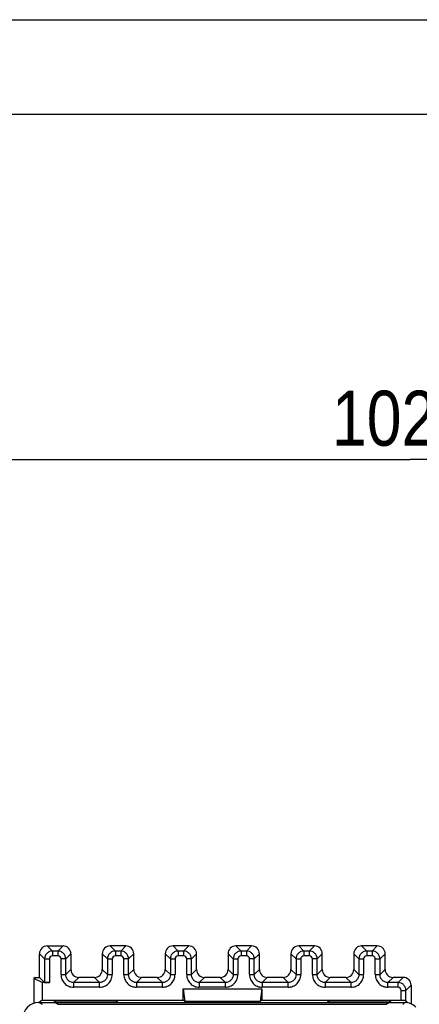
# Model space of a CAD drawing. Header units: millimetres. Extents: x 0 to 420, y 0 to 297.
# Tile 73 of 76: x 260 to 286, y 234 to 297. Entities that reach past the tile are written whole.
import ezdxf

# ---------------------------------------------------------------- set-up
doc = ezdxf.new("R2010")
doc.units = ezdxf.units.MM
doc.header["$LTSCALE"] = 23.1
doc.layers.get('0').update_dxf_attribs({"linetype": 'CONTINUOUS'})
doc.styles.get("Standard").update_dxf_attribs({"font": 'txt', "width": 0.85})
doc.dimstyles.new('DIMSTYLE_2', dxfattribs={"dimtxt": 3.5, "dimasz": 3.5, "dimexe": 1, "dimexo": 0.5, "dimgap": 0.875, "dimtad": 1, "dimdec": 1, "dimdsep": 46, "dimtxsty": 'STANDARD', "dimblk": '_FILLED', "dimblk1": '_FILLED', "dimblk2": '_FILLED', "dimcen": 0.09, "dimadec": 4, "dimazin": 2, "dimtp": 0.15, "dimtm": 0.15, "dimtfac": 1, "dimtdec": 1, "dimtofl": 0, "dimtmove": 0, "dimatfit": 3, "dimldrblk": '_FILLED', "dimfxl": 1, "dimtolj": 1, "dimarcsym": 0})

# ---------------------------------------------------------------- blocks, each defined once
blk = doc.blocks.new('_FILLED')
at = {"color": 0, "linetype": 'BYBLOCK'}
blk.add_solid([(0, 0), (-1, 0.143), (-1, -0.143)], dxfattribs=at)
blk = doc.blocks.new('*D1')
at = {"color": 2, "linetype": 'CONTINUOUS'}
for p, q in [((234.011, 223.896), (234.011, 270.038)), ((336.594, 233.898), (336.594, 270.038)), ((234.011, 269.038), (285.302, 269.038)), ((336.594, 269.038), (285.302, 269.038))]:
    blk.add_line(p, q, dxfattribs=at)
at = {"color": 2, "linetype": 'CONTINUOUS', "xscale": 3.5, "yscale": 3.5, "zscale": 3.5, "rotation": 180}
blk.add_blockref('_FILLED', (234.011, 269.038), dxfattribs=at)
at = {"color": 2, "linetype": 'CONTINUOUS', "xscale": 3.5, "yscale": 3.5, "zscale": 3.5}
blk.add_blockref('_FILLED', (336.594, 269.038), dxfattribs=at)
at = {"color": 2, "linetype": 'CONTINUOUS', "insert": (285.302, 273.413), "char_height": 3.5, "width": 18.375, "attachment_point": 2, "line_spacing_factor": 0.9}
blk.add_mtext('102.6', dxfattribs=at)

msp = doc.modelspace()

# ---------------------------------------------------------------- linework, layer by layer
at = {"color": 2, "linetype": 'CONTINUOUS'}
msp.add_line((0, 297), (420, 297), dxfattribs=at)
at = {"color": 7, "linetype": 'CONTINUOUS'}
for p, q in [((18, 291), (414, 291)), ((262.21106, 238.11542), (263.21121, 238.11542)), ((267.21121, 238.11542), (266.21106, 238.11542)), ((271.21121, 238.11542), (270.21106, 238.11542)), ((275.21121, 238.11542), (274.21106, 238.11542)), ((279.21121, 238.11542), (278.21106, 238.11542)), ((283.21121, 238.11542), (282.21106, 238.11542)), ((261.71114, 236.11542), (261.71114, 237.6155)), ((263.71114, 237.6155), (263.71114, 236.61535)), ((265.71114, 237.6155), (265.71114, 236.61535)), ((267.71114, 236.61535), (267.71114, 237.6155)), ((269.71114, 237.6155), (269.71114, 236.61535)), ((271.71114, 236.61535), (271.71114, 237.6155)), ((273.71114, 237.6155), (273.71114, 236.61535)), ((275.71114, 236.61535), (275.71114, 237.6155)), ((277.71114, 237.6155), (277.71114, 236.61535)), ((279.71114, 236.61535), (279.71114, 237.6155)), ((281.71114, 237.6155), (281.71114, 236.61535)), ((283.29321, 237.28725), (283.38289, 237.28725)), ((283.71114, 236.61535), (283.71114, 237.6155)), ((261.43096, 236.11542), (261.36114, 236.0456)), ((261.36114, 236.0456), (261.36114, 234.4713)), ((261.88844, 235.78203), (261.36114, 236.0456)), ((261.43096, 236.11542), (261.71114, 236.11542)), ((261.71114, 236.11542), (262.03938, 235.78718)), ((265.21121, 236.11542), (264.21106, 236.11542)), ((269.21121, 236.11542), (268.21106, 236.11542)), ((273.21121, 236.11542), (272.21106, 236.11542)), ((277.21121, 236.11542), (276.21106, 236.11542)), ((281.21121, 236.11542), (280.21106, 236.11542)), ((284.86121, 236.11542), (284.21106, 236.11542)), ((261.88844, 235.78203), (261.88844, 234.65846)), ((262.33934, 235.78203), (261.88844, 235.78203)), ((270.86114, 234.65846), (270.86114, 235.38722)), ((270.86114, 235.38722), (270.9664, 234.57952)), ((270.86114, 235.38722), (275.86114, 235.38722)), ((275.86114, 235.38722), (275.75587, 234.57952)), ((275.86114, 235.38722), (275.86114, 234.65846)), ((285.36114, 235.6155), (285.36114, 234.43101)), ((261.66114, 234.51542), (284.96118, 234.51542)), ((261.88844, 234.65846), (261.69769, 234.51542)), ((261.88844, 234.65846), (270.86114, 234.65846)), ((262.66113, 234.57728), (262.62314, 234.52028)), ((262.7326, 234.63087), (262.66113, 234.57728)), ((262.66113, 234.51542), (262.66113, 234.57728)), ((262.88322, 234.40637), (262.66114, 234.51542)), ((262.72538, 234.51154), (262.7326, 234.63087)), ((262.7326, 234.63087), (266.58968, 234.63087)), ((262.86479, 234.41542), (283.80751, 234.41542)), ((266.58968, 234.63087), (266.59666, 234.51542)), ((266.58968, 234.63087), (266.66113, 234.57728)), ((266.66113, 234.57728), (266.66113, 234.51542)), ((266.70237, 234.51542), (266.66113, 234.57728)), ((270.9664, 234.57952), (270.86114, 234.65846)), ((275.75587, 234.57952), (270.9664, 234.57952)), ((275.86114, 234.65846), (275.75587, 234.57952)), ((275.86114, 234.65846), (284.73294, 234.65846)), ((280.06113, 234.57728), (280.0199, 234.51542)), ((280.06113, 234.57728), (280.1326, 234.63087)), ((280.06113, 234.51542), (280.06113, 234.57728)), ((280.1326, 234.63087), (280.12561, 234.51542)), ((280.1326, 234.63087), (283.98968, 234.63087)), ((284.01114, 234.51542), (283.78907, 234.40637)), ((283.98968, 234.63087), (283.99671, 234.51455)), ((284.06113, 234.57728), (283.98968, 234.63087)), ((284.06113, 234.57728), (284.06113, 234.51542)), ((284.10237, 234.51542), (284.06113, 234.57728)), ((285.13313, 234.50036), (285.03289, 234.65074))]:
    msp.add_line(p, q, dxfattribs=at)
at = {"color": 9, "linetype": 'CONTINUOUS'}
for p, q in [((262.21106, 238.11542), (262.53931, 237.78718)), ((263.21121, 238.11542), (262.88297, 237.78718)), ((266.21106, 238.11542), (266.53931, 237.78718)), ((267.21121, 238.11542), (266.88297, 237.78718)), ((270.21106, 238.11542), (270.53931, 237.78718)), ((271.21121, 238.11542), (270.88297, 237.78718)), ((274.21106, 238.11542), (274.53931, 237.78718)), ((275.21121, 238.11542), (274.88297, 237.78718)), ((278.21106, 238.11542), (278.53931, 237.78718)), ((279.21121, 238.11542), (278.88297, 237.78718)), ((282.21106, 238.11542), (282.53931, 237.78718)), ((283.21121, 238.11542), (282.88297, 237.78718)), ((262.03938, 237.28725), (261.71114, 237.6155)), ((262.03938, 237.28725), (262.03938, 235.78718)), ((262.03938, 237.28725), (262.33934, 237.28725)), ((262.33934, 237.28726), (262.33934, 235.78203)), ((262.88297, 237.48722), (262.5393, 237.48722)), ((262.53931, 237.78718), (262.53931, 237.48722)), ((262.88297, 237.78718), (262.53931, 237.78718)), ((262.88297, 237.78718), (262.88297, 237.48722)), ((263.08294, 236.2871), (263.08294, 237.28726)), ((263.38289, 237.28725), (263.08294, 237.28725)), ((263.38289, 237.28725), (263.71114, 237.6155)), ((263.38289, 236.2871), (263.38289, 237.28725)), ((266.03938, 237.28725), (265.71114, 237.6155)), ((266.03938, 237.28725), (266.03938, 236.2871)), ((266.03938, 237.28725), (266.33934, 237.28725)), ((266.33934, 237.28726), (266.33934, 236.2871)), ((266.88297, 237.48722), (266.5393, 237.48722)), ((266.53931, 237.78718), (266.53931, 237.48722)), ((266.88297, 237.78718), (266.53931, 237.78718)), ((266.88297, 237.78718), (266.88297, 237.48722)), ((267.08294, 236.2871), (267.08294, 237.28726)), ((267.38289, 237.28725), (267.08294, 237.28725)), ((267.38289, 237.28725), (267.71114, 237.6155)), ((267.38289, 236.2871), (267.38289, 237.28725)), ((270.03938, 237.28725), (269.71114, 237.6155)), ((270.03938, 237.28725), (270.03938, 236.2871)), ((270.03938, 237.28725), (270.33934, 237.28725)), ((270.33934, 237.28726), (270.33934, 236.2871)), ((270.88297, 237.48722), (270.5393, 237.48722)), ((270.53931, 237.78718), (270.53931, 237.48722)), ((270.88297, 237.78718), (270.53931, 237.78718)), ((270.88297, 237.78718), (270.88297, 237.48722)), ((271.08294, 236.2871), (271.08294, 237.28726)), ((271.38289, 237.28725), (271.08294, 237.28725)), ((271.38289, 237.28725), (271.71114, 237.6155)), ((271.38289, 236.2871), (271.38289, 237.28725)), ((274.03938, 237.28725), (273.71114, 237.6155)), ((274.03938, 237.28725), (274.03938, 236.2871)), ((274.03938, 237.28725), (274.33934, 237.28725)), ((274.33934, 237.28726), (274.33934, 236.2871)), ((274.88297, 237.48722), (274.5393, 237.48722)), ((274.53931, 237.78718), (274.53931, 237.48722)), ((274.88297, 237.78718), (274.53931, 237.78718)), ((274.88297, 237.78718), (274.88297, 237.48722)), ((275.08294, 236.2871), (275.08294, 237.28726)), ((275.38289, 237.28725), (275.08294, 237.28725)), ((275.38289, 237.28725), (275.71114, 237.6155)), ((275.38289, 236.2871), (275.38289, 237.28725)), ((278.03938, 237.28725), (277.71114, 237.6155)), ((278.03938, 237.28725), (278.03938, 236.2871)), ((278.03938, 237.28725), (278.33934, 237.28725)), ((278.33934, 237.28726), (278.33934, 236.2871)), ((278.88297, 237.48722), (278.5393, 237.48722)), ((278.53931, 237.78718), (278.53931, 237.48722)), ((278.88297, 237.78718), (278.53931, 237.78718)), ((278.88297, 237.78718), (278.88297, 237.48722)), ((279.08294, 236.2871), (279.08294, 237.28726)), ((279.38289, 237.28725), (279.08294, 237.28725)), ((279.38289, 237.28725), (279.71114, 237.6155)), ((279.38289, 236.2871), (279.38289, 237.28725)), ((282.03938, 237.28725), (281.71114, 237.6155)), ((282.03938, 237.28725), (282.03938, 236.2871)), ((282.03938, 237.28725), (282.33934, 237.28725)), ((282.33934, 237.28726), (282.33934, 236.2871)), ((282.88297, 237.48722), (282.5393, 237.48722)), ((282.53931, 237.78718), (282.53931, 237.48722)), ((282.88297, 237.78718), (282.53931, 237.78718)), ((282.88297, 237.78718), (282.88297, 237.48722)), ((283.08294, 236.2871), (283.08294, 237.28726)), ((283.08294, 237.28725), (283.29321, 237.28725)), ((283.38289, 237.28722), (283.71114, 237.6155)), ((283.38289, 236.2871), (283.38289, 237.28722)), ((263.08294, 236.2871), (263.38289, 236.2871)), ((263.71114, 236.61535), (263.38289, 236.2871)), ((263.88281, 235.78718), (264.21106, 236.11542)), ((265.53946, 235.78718), (265.21121, 236.11542)), ((265.71114, 236.61535), (266.03938, 236.2871)), ((266.03938, 236.2871), (266.33934, 236.2871)), ((267.08294, 236.2871), (267.38289, 236.2871)), ((267.71114, 236.61535), (267.38289, 236.2871)), ((267.88281, 235.78718), (268.21106, 236.11542)), ((269.53946, 235.78718), (269.21121, 236.11542)), ((269.71114, 236.61535), (270.03938, 236.2871)), ((270.03938, 236.2871), (270.33934, 236.2871)), ((271.08294, 236.2871), (271.38289, 236.2871)), ((271.71114, 236.61535), (271.38289, 236.2871)), ((271.88281, 235.78718), (272.21106, 236.11542)), ((273.53946, 235.78718), (273.21121, 236.11542)), ((273.71114, 236.61535), (274.03938, 236.2871)), ((274.03938, 236.2871), (274.33934, 236.2871)), ((275.08294, 236.2871), (275.38289, 236.2871)), ((275.71114, 236.61535), (275.38289, 236.2871)), ((275.88281, 235.78718), (276.21106, 236.11542)), ((277.53946, 235.78718), (277.21121, 236.11542)), ((277.71114, 236.61535), (278.03938, 236.2871)), ((278.03938, 236.2871), (278.33934, 236.2871)), ((279.08294, 236.2871), (279.38289, 236.2871)), ((279.71114, 236.61535), (279.38289, 236.2871)), ((279.88281, 235.78718), (280.21106, 236.11542)), ((281.53946, 235.78718), (281.21121, 236.11542)), ((281.71114, 236.61535), (282.03938, 236.2871)), ((282.03938, 236.2871), (282.33934, 236.2871)), ((283.08294, 236.2871), (283.38289, 236.2871)), ((283.71114, 236.61535), (283.38289, 236.2871)), ((283.88281, 235.78718), (284.21106, 236.11542)), ((284.86121, 236.11542), (284.53297, 235.78718)), ((263.88281, 235.78718), (263.88281, 235.48722)), ((265.53946, 235.78718), (263.88281, 235.78718)), ((265.53946, 235.48722), (263.88281, 235.48722)), ((265.53946, 235.48722), (265.53946, 235.78718)), ((267.88281, 235.78718), (267.88281, 235.48722)), ((269.53946, 235.78718), (267.88281, 235.78718)), ((269.53946, 235.48722), (267.88281, 235.48722)), ((269.53946, 235.48722), (269.53946, 235.78718)), ((271.88281, 235.78718), (271.88281, 235.48722)), ((273.53946, 235.78718), (271.88281, 235.78718)), ((273.53946, 235.48722), (271.88281, 235.48722)), ((273.53946, 235.48722), (273.53946, 235.78718)), ((275.88281, 235.78718), (275.88281, 235.48722)), ((277.53946, 235.78718), (275.88281, 235.78718)), ((277.53946, 235.48722), (275.88281, 235.48722)), ((277.53946, 235.48722), (277.53946, 235.78718)), ((279.88281, 235.78718), (279.88281, 235.48722)), ((281.53946, 235.78718), (279.88281, 235.78718)), ((281.53946, 235.48722), (279.88281, 235.48722)), ((281.53946, 235.48722), (281.53946, 235.78718)), ((283.88281, 235.48722), (283.88281, 235.78718)), ((284.53297, 235.78718), (283.88281, 235.78718)), ((284.53297, 235.48722), (283.88281, 235.48722)), ((284.53297, 235.48722), (284.53297, 235.78718)), ((285.03289, 235.28725), (285.36114, 235.6155)), ((284.73294, 234.65846), (284.73294, 235.28726)), ((284.73294, 235.28725), (285.03289, 235.28725)), ((285.03289, 234.65074), (285.03289, 235.28725)), ((261.89693, 234.39753), (261.66114, 234.51542)), ((284.84329, 234.39753), (284.96118, 234.51542))]:
    msp.add_line(p, q, dxfattribs=at)
at = {"color": 7, "linetype": 'CONTINUOUS'}
msp.add_arc((261.65204, 233.51542), 1, 90, 180, dxfattribs=at)
for centre, major_axis, ratio, start_param, end_param in [((262.21121, 237.61535), (-0.35366, 0.35366), 0.99969546, 5.49793944, 7.06843118), ((263.21106, 237.61535), (0.35366, 0.35366), 0.99969546, 5.49793944, 7.06843118), ((266.21121, 237.61535), (-0.35366, 0.35366), 0.99969546, -0.78524587, 0.78524587), ((267.21106, 237.61535), (-0.35366, -0.35366), 0.99969546, 2.35634678, 3.92683852), ((270.21121, 237.61535), (-0.35366, 0.35366), 0.99969546, -0.78524587, 0.78524587), ((271.21106, 237.61535), (-0.35366, -0.35366), 0.99969546, 2.35634678, 3.92683852), ((274.21121, 237.61535), (-0.35366, 0.35366), 0.99969546, -0.78524587, 0.78524587), ((275.21106, 237.61535), (-0.35366, -0.35366), 0.99969546, 2.35634678, 3.92683852), ((278.21121, 237.61535), (-0.35366, 0.35366), 0.99969546, -0.78524587, 0.78524587), ((279.21106, 237.61535), (-0.35366, -0.35366), 0.99969546, 2.35634678, 3.92683852), ((282.21121, 237.61535), (-0.35366, 0.35366), 0.99969546, -0.78524587, 0.78524587), ((283.21106, 237.61535), (-0.35366, -0.35366), 0.99969546, 3.14159265, 3.92683852), ((264.21121, 236.6155), (0.35366, 0.35366), 0.99969546, 2.35634678, 3.92683852), ((265.21106, 236.6155), (0.35366, -0.35366), 0.99969546, 5.49793944, 7.06843118), ((268.21121, 236.6155), (0.35366, 0.35366), 0.99969546, 2.35634678, 3.92683852), ((269.21106, 236.6155), (0.35366, -0.35366), 0.99969546, 5.49793944, 7.06843118), ((272.21121, 236.6155), (0.35366, 0.35366), 0.99969546, 2.35634678, 3.92683852), ((273.21106, 236.6155), (0.35366, -0.35366), 0.99969546, 5.49793944, 7.06843118), ((276.21121, 236.6155), (0.35366, 0.35366), 0.99969546, 2.35634678, 3.92683852), ((277.21106, 236.6155), (0.35366, -0.35366), 0.99969546, 5.49793944, 7.06843118), ((280.21121, 236.6155), (0.35366, 0.35366), 0.99969546, 2.35634678, 3.92683852), ((281.21106, 236.6155), (0.35366, -0.35366), 0.99969546, 5.49793944, 7.06843118), ((284.21121, 236.6155), (0.35366, 0.35366), 0.99969546, 2.35634678, 3.92683852), ((284.86106, 235.61535), (-0.35366, -0.35366), 0.99969546, 2.35634678, 3.92683852), ((262.33934, 235.78727), (0.3, 0), 0.01745506, -3.12413936, -1.57079633), ((261.66129, 233.51538), (-0.89461, 0.44727), 0.99980964, -1.10710303, 0.463541)]:
    msp.add_ellipse(centre, major_axis=major_axis, ratio=ratio, start_param=start_param, end_param=end_param, dxfattribs=at)
for points, knots in [([(283.71114, 237.6155), (283.71114, 237.68062), (283.68805, 237.81301), (283.61077, 237.92296), (283.56472, 237.96901)], [0, 0, 0, 0, 0.50000087, 1, 1, 1, 1]), ([(284.73294, 234.65846), (284.75222, 234.65846), (284.82232, 234.65827), (284.89242, 234.65751), (284.94321, 234.65621)], [0, 0, 0, 0, 0.27519351, 1, 1, 1, 1]), ([(284.94321, 234.65621), (284.95565, 234.65589), (284.97743, 234.65521), (285.00269, 234.65416), (285.01782, 234.65306), (285.02547, 234.65249), (285.02988, 234.6516), (285.03251, 234.65131), (285.03289, 234.65074)], [0, 0, 0, 0, 0.41495378, 0.72698083, 0.84035284, 0.92389603, 0.97703975, 1, 1, 1, 1]), ([(285.66826, 234.22255), (285.5763, 234.31451), (285.35394, 234.46366), (285.09124, 234.51542), (284.96118, 234.51542)], [0, 0, 0, 0, 0.50000007, 1, 1, 1, 1])]:
    msp.add_open_spline(points, degree=3, knots=knots, dxfattribs=at)
at = {"color": 9, "linetype": 'CONTINUOUS'}
for points, knots in [([(262.18584, 237.64072), (262.13994, 237.5947), (262.06615, 237.48328), (262.03924, 237.35223), (262.0394, 237.28725)], [0, 0, 0, 0, 0.50004044, 1, 1, 1, 1]), ([(262.53931, 237.78718), (262.4743, 237.78716), (262.34303, 237.76116), (262.23175, 237.68676), (262.18584, 237.64072)], [0, 0, 0, 0, 0.49997291, 1, 1, 1, 1]), ([(262.5393, 237.48722), (262.48828, 237.48722), (262.38206, 237.44455), (262.3392, 237.33826), (262.33934, 237.28726)], [0, 0, 0, 0, 0.50007429, 1, 1, 1, 1]), ([(263.23643, 237.64072), (263.19041, 237.68661), (263.079, 237.76041), (262.94795, 237.78731), (262.88297, 237.78716)], [0, 0, 0, 0, 0.50004044, 1, 1, 1, 1]), ([(263.08294, 237.28726), (263.08294, 237.33828), (263.04026, 237.4445), (262.93398, 237.48736), (262.88297, 237.48722)], [0, 0, 0, 0, 0.50007398, 1, 1, 1, 1]), ([(263.38289, 237.28725), (263.38288, 237.35226), (263.35688, 237.48353), (263.28247, 237.59481), (263.23643, 237.64072)], [0, 0, 0, 0, 0.49997291, 1, 1, 1, 1]), ([(266.18584, 237.64072), (266.13994, 237.5947), (266.06615, 237.48328), (266.03924, 237.35223), (266.0394, 237.28725)], [0, 0, 0, 0, 0.50004044, 1, 1, 1, 1]), ([(266.53931, 237.78718), (266.4743, 237.78716), (266.34303, 237.76116), (266.23175, 237.68676), (266.18584, 237.64072)], [0, 0, 0, 0, 0.49997291, 1, 1, 1, 1]), ([(266.5393, 237.48722), (266.48828, 237.48722), (266.38206, 237.44455), (266.3392, 237.33826), (266.33934, 237.28726)], [0, 0, 0, 0, 0.50007429, 1, 1, 1, 1]), ([(267.23643, 237.64072), (267.19041, 237.68661), (267.079, 237.76041), (266.94795, 237.78731), (266.88297, 237.78716)], [0, 0, 0, 0, 0.50004044, 1, 1, 1, 1]), ([(267.08294, 237.28726), (267.08294, 237.33828), (267.04026, 237.4445), (266.93398, 237.48736), (266.88297, 237.48722)], [0, 0, 0, 0, 0.50007398, 1, 1, 1, 1]), ([(267.38289, 237.28725), (267.38288, 237.35226), (267.35688, 237.48353), (267.28247, 237.59481), (267.23643, 237.64072)], [0, 0, 0, 0, 0.49997291, 1, 1, 1, 1]), ([(270.18584, 237.64072), (270.13994, 237.5947), (270.06615, 237.48328), (270.03924, 237.35223), (270.0394, 237.28725)], [0, 0, 0, 0, 0.50004044, 1, 1, 1, 1]), ([(270.53931, 237.78718), (270.4743, 237.78716), (270.34303, 237.76116), (270.23175, 237.68676), (270.18584, 237.64072)], [0, 0, 0, 0, 0.49997291, 1, 1, 1, 1]), ([(270.5393, 237.48722), (270.48828, 237.48722), (270.38206, 237.44455), (270.3392, 237.33826), (270.33934, 237.28726)], [0, 0, 0, 0, 0.50007429, 1, 1, 1, 1]), ([(271.23643, 237.64072), (271.19041, 237.68661), (271.079, 237.76041), (270.94795, 237.78731), (270.88297, 237.78716)], [0, 0, 0, 0, 0.50004044, 1, 1, 1, 1]), ([(271.08294, 237.28726), (271.08294, 237.33828), (271.04026, 237.4445), (270.93398, 237.48736), (270.88297, 237.48722)], [0, 0, 0, 0, 0.50007398, 1, 1, 1, 1]), ([(271.38289, 237.28725), (271.38288, 237.35226), (271.35688, 237.48353), (271.28247, 237.59481), (271.23643, 237.64072)], [0, 0, 0, 0, 0.49997291, 1, 1, 1, 1]), ([(274.18584, 237.64072), (274.13994, 237.5947), (274.06615, 237.48328), (274.03924, 237.35223), (274.0394, 237.28725)], [0, 0, 0, 0, 0.50004044, 1, 1, 1, 1]), ([(274.53931, 237.78718), (274.4743, 237.78716), (274.34303, 237.76116), (274.23175, 237.68676), (274.18584, 237.64072)], [0, 0, 0, 0, 0.49997291, 1, 1, 1, 1]), ([(274.5393, 237.48722), (274.48828, 237.48722), (274.38206, 237.44455), (274.3392, 237.33826), (274.33934, 237.28726)], [0, 0, 0, 0, 0.50007429, 1, 1, 1, 1]), ([(275.23643, 237.64072), (275.19041, 237.68661), (275.079, 237.76041), (274.94795, 237.78731), (274.88297, 237.78716)], [0, 0, 0, 0, 0.50004044, 1, 1, 1, 1]), ([(275.08294, 237.28726), (275.08294, 237.33828), (275.04026, 237.4445), (274.93398, 237.48736), (274.88297, 237.48722)], [0, 0, 0, 0, 0.50007398, 1, 1, 1, 1]), ([(275.38289, 237.28725), (275.38288, 237.35226), (275.35688, 237.48353), (275.28247, 237.59481), (275.23643, 237.64072)], [0, 0, 0, 0, 0.49997291, 1, 1, 1, 1]), ([(278.18584, 237.64072), (278.13994, 237.5947), (278.06615, 237.48328), (278.03924, 237.35223), (278.0394, 237.28725)], [0, 0, 0, 0, 0.50004044, 1, 1, 1, 1]), ([(278.53931, 237.78718), (278.4743, 237.78716), (278.34303, 237.76116), (278.23175, 237.68676), (278.18584, 237.64072)], [0, 0, 0, 0, 0.49997291, 1, 1, 1, 1]), ([(278.5393, 237.48722), (278.48828, 237.48722), (278.38206, 237.44455), (278.3392, 237.33826), (278.33934, 237.28726)], [0, 0, 0, 0, 0.50007429, 1, 1, 1, 1]), ([(279.23643, 237.64072), (279.19041, 237.68661), (279.079, 237.76041), (278.94795, 237.78731), (278.88297, 237.78716)], [0, 0, 0, 0, 0.50004044, 1, 1, 1, 1]), ([(279.08294, 237.28726), (279.08294, 237.33828), (279.04026, 237.4445), (278.93398, 237.48736), (278.88297, 237.48722)], [0, 0, 0, 0, 0.50007398, 1, 1, 1, 1]), ([(279.38289, 237.28725), (279.38288, 237.35226), (279.35688, 237.48353), (279.28247, 237.59481), (279.23643, 237.64072)], [0, 0, 0, 0, 0.49997291, 1, 1, 1, 1]), ([(282.18584, 237.64072), (282.13994, 237.5947), (282.06615, 237.48328), (282.03924, 237.35223), (282.0394, 237.28725)], [0, 0, 0, 0, 0.50004044, 1, 1, 1, 1]), ([(282.53931, 237.78718), (282.4743, 237.78716), (282.34303, 237.76116), (282.23175, 237.68676), (282.18584, 237.64072)], [0, 0, 0, 0, 0.49997291, 1, 1, 1, 1]), ([(282.5393, 237.48722), (282.48828, 237.48722), (282.38206, 237.44455), (282.3392, 237.33826), (282.33934, 237.28726)], [0, 0, 0, 0, 0.50007429, 1, 1, 1, 1]), ([(283.08294, 237.28726), (283.08273, 237.31325), (283.07262, 237.36585), (283.02803, 237.4322), (282.9616, 237.47712), (282.90898, 237.48653), (282.88297, 237.48722)], [0, 0, 0, 0, 0.24990075, 0.49986512, 0.74985932, 1, 1, 1, 1]), ([(283.23373, 237.63825), (283.18943, 237.68526), (283.07984, 237.76274), (282.94799, 237.78557), (282.88299, 237.78486)], [0, 0, 0, 0, 0.49844989, 1, 1, 1, 1]), ([(283.3785, 237.28711), (283.37663, 237.35144), (283.34846, 237.48014), (283.27782, 237.59145), (283.23373, 237.63825)], [0, 0, 0, 0, 0.50023747, 1, 1, 1, 1]), ([(263.08294, 236.2871), (263.08275, 236.18304), (263.12465, 235.97269), (263.30261, 235.70691), (263.5684, 235.52882), (263.77876, 235.48722), (263.88281, 235.48722)], [0, 0, 0, 0, 0.25006733, 0.49999722, 0.74993947, 1, 1, 1, 1]), ([(263.52927, 235.93356), (263.48337, 235.97958), (263.40956, 236.09102), (263.38278, 236.2221), (263.3829, 236.2871)], [0, 0, 0, 0, 0.49999152, 1, 1, 1, 1]), ([(265.53946, 235.48722), (265.64352, 235.48704), (265.85387, 235.52893), (266.11964, 235.70689), (266.29774, 235.97269), (266.33934, 236.18304), (266.33934, 236.2871)], [0, 0, 0, 0, 0.25006736, 0.49999724, 0.74993949, 1, 1, 1, 1]), ([(266.03938, 236.2871), (266.03939, 236.22207), (266.01344, 236.09078), (265.93904, 235.97947), (265.893, 235.93356)], [0, 0, 0, 0, 0.50002162, 1, 1, 1, 1]), ([(267.08294, 236.2871), (267.08275, 236.18304), (267.12465, 235.97269), (267.30261, 235.70691), (267.5684, 235.52882), (267.77876, 235.48722), (267.88281, 235.48722)], [0, 0, 0, 0, 0.25006733, 0.49999722, 0.74993947, 1, 1, 1, 1]), ([(267.52927, 235.93356), (267.48337, 235.97958), (267.40956, 236.09102), (267.38278, 236.2221), (267.3829, 236.2871)], [0, 0, 0, 0, 0.49999152, 1, 1, 1, 1]), ([(269.53946, 235.48722), (269.64352, 235.48704), (269.85387, 235.52893), (270.11964, 235.70689), (270.29774, 235.97269), (270.33934, 236.18304), (270.33934, 236.2871)], [0, 0, 0, 0, 0.25006736, 0.49999724, 0.74993949, 1, 1, 1, 1]), ([(270.03938, 236.2871), (270.03939, 236.22207), (270.01344, 236.09078), (269.93904, 235.97947), (269.893, 235.93356)], [0, 0, 0, 0, 0.50002162, 1, 1, 1, 1]), ([(271.08294, 236.2871), (271.08275, 236.18304), (271.12465, 235.97269), (271.30261, 235.70691), (271.5684, 235.52882), (271.77876, 235.48722), (271.88281, 235.48722)], [0, 0, 0, 0, 0.25006733, 0.49999722, 0.74993947, 1, 1, 1, 1]), ([(271.52927, 235.93356), (271.48337, 235.97958), (271.40956, 236.09102), (271.38278, 236.2221), (271.3829, 236.2871)], [0, 0, 0, 0, 0.49999152, 1, 1, 1, 1]), ([(273.53946, 235.48722), (273.64352, 235.48704), (273.85387, 235.52893), (274.11964, 235.70689), (274.29774, 235.97269), (274.33934, 236.18304), (274.33934, 236.2871)], [0, 0, 0, 0, 0.25006736, 0.49999724, 0.74993949, 1, 1, 1, 1]), ([(274.03938, 236.2871), (274.03939, 236.22207), (274.01344, 236.09078), (273.93904, 235.97947), (273.893, 235.93356)], [0, 0, 0, 0, 0.50002162, 1, 1, 1, 1]), ([(275.08294, 236.2871), (275.08275, 236.18304), (275.12465, 235.97269), (275.30261, 235.70691), (275.5684, 235.52882), (275.77876, 235.48722), (275.88281, 235.48722)], [0, 0, 0, 0, 0.25006733, 0.49999722, 0.74993947, 1, 1, 1, 1]), ([(275.52927, 235.93356), (275.48337, 235.97958), (275.40956, 236.09102), (275.38278, 236.2221), (275.3829, 236.2871)], [0, 0, 0, 0, 0.49999152, 1, 1, 1, 1]), ([(277.53946, 235.48722), (277.64352, 235.48704), (277.85387, 235.52893), (278.11964, 235.70689), (278.29774, 235.97269), (278.33934, 236.18304), (278.33934, 236.2871)], [0, 0, 0, 0, 0.25006736, 0.49999724, 0.74993949, 1, 1, 1, 1]), ([(278.03938, 236.2871), (278.03939, 236.22207), (278.01344, 236.09078), (277.93904, 235.97947), (277.893, 235.93356)], [0, 0, 0, 0, 0.50002162, 1, 1, 1, 1]), ([(279.08294, 236.2871), (279.08275, 236.18304), (279.12465, 235.97269), (279.30261, 235.70691), (279.5684, 235.52882), (279.77876, 235.48722), (279.88281, 235.48722)], [0, 0, 0, 0, 0.25006733, 0.49999722, 0.74993947, 1, 1, 1, 1]), ([(279.52927, 235.93356), (279.48337, 235.97958), (279.40956, 236.09102), (279.38278, 236.2221), (279.3829, 236.2871)], [0, 0, 0, 0, 0.49999152, 1, 1, 1, 1]), ([(281.53946, 235.48722), (281.64352, 235.48704), (281.85387, 235.52893), (282.11964, 235.70689), (282.29774, 235.97269), (282.33934, 236.18304), (282.33934, 236.2871)], [0, 0, 0, 0, 0.25006736, 0.49999724, 0.74993949, 1, 1, 1, 1]), ([(282.03938, 236.2871), (282.03939, 236.22207), (282.01344, 236.09078), (281.93904, 235.97947), (281.893, 235.93356)], [0, 0, 0, 0, 0.50002162, 1, 1, 1, 1]), ([(283.08294, 236.2871), (283.08409, 236.18306), (283.12377, 235.97255), (283.30292, 235.70719), (283.56827, 235.5281), (283.77878, 235.48828), (283.88281, 235.48722)], [0, 0, 0, 0, 0.25002061, 0.50000911, 0.74999006, 1, 1, 1, 1]), ([(283.52927, 235.93356), (283.48323, 235.97947), (283.40883, 236.09078), (283.38288, 236.22207), (283.38289, 236.2871)], [0, 0, 0, 0, 0.49997838, 1, 1, 1, 1]), ([(263.88281, 235.78718), (263.81779, 235.78716), (263.6865, 235.81312), (263.57518, 235.88752), (263.52927, 235.93356)], [0, 0, 0, 0, 0.50002162, 1, 1, 1, 1]), ([(265.893, 235.93356), (265.84698, 235.88766), (265.73553, 235.81385), (265.60446, 235.78706), (265.53946, 235.78719)], [0, 0, 0, 0, 0.49999152, 1, 1, 1, 1]), ([(267.88281, 235.78718), (267.81779, 235.78716), (267.6865, 235.81312), (267.57518, 235.88752), (267.52927, 235.93356)], [0, 0, 0, 0, 0.50002162, 1, 1, 1, 1]), ([(269.893, 235.93356), (269.84698, 235.88766), (269.73553, 235.81385), (269.60446, 235.78706), (269.53946, 235.78719)], [0, 0, 0, 0, 0.49999152, 1, 1, 1, 1]), ([(271.88281, 235.78718), (271.81779, 235.78716), (271.6865, 235.81312), (271.57518, 235.88752), (271.52927, 235.93356)], [0, 0, 0, 0, 0.50002162, 1, 1, 1, 1]), ([(273.893, 235.93356), (273.84698, 235.88766), (273.73553, 235.81385), (273.60446, 235.78706), (273.53946, 235.78719)], [0, 0, 0, 0, 0.49999152, 1, 1, 1, 1]), ([(275.88281, 235.78718), (275.81779, 235.78716), (275.6865, 235.81312), (275.57518, 235.88752), (275.52927, 235.93356)], [0, 0, 0, 0, 0.50002162, 1, 1, 1, 1]), ([(277.893, 235.93356), (277.84698, 235.88766), (277.73553, 235.81385), (277.60446, 235.78706), (277.53946, 235.78719)], [0, 0, 0, 0, 0.49999152, 1, 1, 1, 1]), ([(279.88281, 235.78718), (279.81779, 235.78716), (279.6865, 235.81312), (279.57518, 235.88752), (279.52927, 235.93356)], [0, 0, 0, 0, 0.50002162, 1, 1, 1, 1]), ([(281.893, 235.93356), (281.84698, 235.88766), (281.73553, 235.81385), (281.60446, 235.78706), (281.53946, 235.78719)], [0, 0, 0, 0, 0.49999152, 1, 1, 1, 1]), ([(283.88281, 235.78719), (283.81782, 235.78706), (283.68674, 235.81385), (283.57529, 235.88766), (283.52927, 235.93356)], [0, 0, 0, 0, 0.50000848, 1, 1, 1, 1]), ([(284.88643, 235.64072), (284.84052, 235.68676), (284.72924, 235.76116), (284.59798, 235.78716), (284.53297, 235.78718)], [0, 0, 0, 0, 0.50002709, 1, 1, 1, 1]), ([(284.73294, 235.28726), (284.73307, 235.33827), (284.69021, 235.44455), (284.58399, 235.48722), (284.53297, 235.48722)], [0, 0, 0, 0, 0.49992982, 1, 1, 1, 1]), ([(285.03287, 235.28725), (285.03303, 235.35223), (285.00612, 235.48328), (284.93233, 235.5947), (284.88643, 235.64072)], [0, 0, 0, 0, 0.49995956, 1, 1, 1, 1])]:
    msp.add_open_spline(points, degree=3, knots=knots, dxfattribs=at)

# ---------------------------------------------------------------- dimensions: what is measured, and where the dimension line sits
at = {"color": 2, "linetype": 'CONTINUOUS'}
dim = msp.add_linear_dim(base=(336.5937, 269.03791), p1=(234.01114, 223.39589), p2=(336.5937, 233.39757), dimstyle='DIMSTYLE_2', dxfattribs=at)
dim.commit()
dim.dimension.update_dxf_attribs({"geometry": '*D1', "text_midpoint": (284.80241, 269.03791), "dimtype": 160})

doc.saveas('drawing.dxf')
